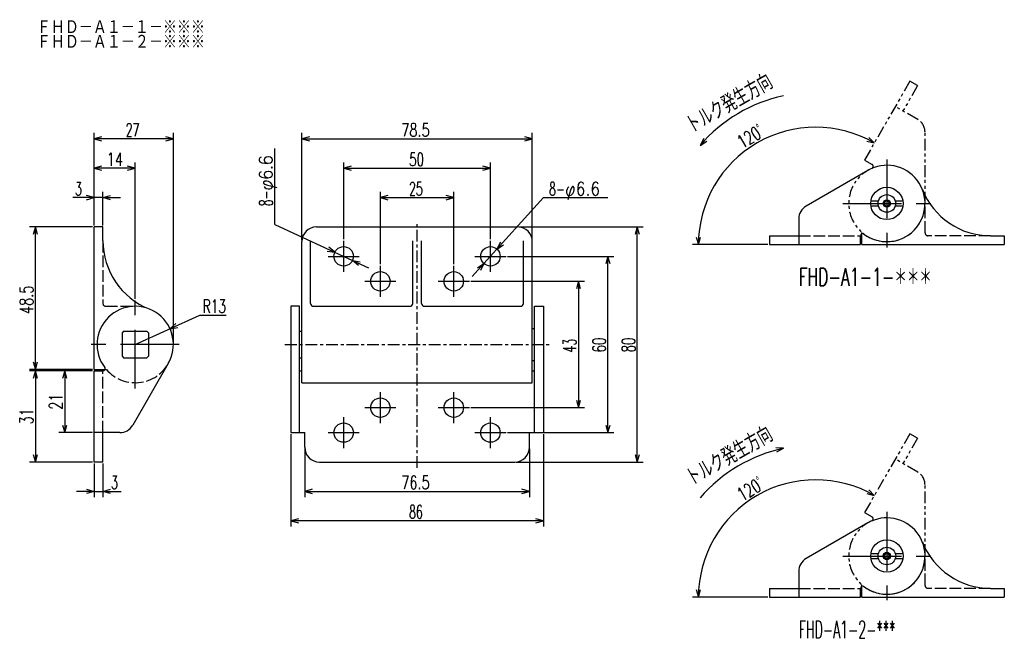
# Model space of a CAD drawing. Extents: x -139 to 196, y -100 to 111.
import ezdxf

# ---------------------------------------------------------------- set-up
doc = ezdxf.new("R2010")
doc.units = 0
for name, pattern in [('CENTER', [7, 4, -1, 1, -1]), ('HIDDEN', [5, 4, -1]), ('PHANTOM', [9, 4, -1, 1, -1, 1, -1])]:
    doc.linetypes.add(name, pattern=pattern)
doc.layers.get('0').update_dxf_attribs({"linetype": 'CONTINUOUS'})
for name, color, linetype in [('FIG_1', 7, 'CONTINUOUS'), ('FIG_2', 5, 'CENTER'), ('FIG_3', 5, 'CONTINUOUS'), ('FIG_4', 5, 'HIDDEN'), ('FIG_5', 5, 'PHANTOM'), ('KIG_1', 5, 'CONTINUOUS'), ('SMP_1', 5, 'CONTINUOUS'), ('SMP_2', 7, 'CONTINUOUS')]:
    doc.layers.add(name, color=color, linetype=linetype)
doc.styles.add('KANJI', font='TXT', dxfattribs={"bigfont": 'BIGFONT'})

# ---------------------------------------------------------------- blocks, each defined once
blk = doc.blocks.new('$$$KIGO_1')
at = {"layer": 'FIG_2'}
for p, q in [((-9, 4.94), (-9, 7.06)), ((-10.06, 6), (-7.94, 6))]:
    blk.add_line(p, q, dxfattribs=at)
blk = doc.blocks.new('$$$KIGO_2')
at = {"layer": 'FIG_2'}
for p, q in [((-6.5, 3.24), (-6.5, 5.36)), ((-7.56, 4.3), (-5.44, 4.3))]:
    blk.add_line(p, q, dxfattribs=at)
blk = doc.blocks.new('$$$KIGO_3')
at = {"layer": 'FIG_2'}
for p, q in [((-1.5, 3.24), (-1.5, 5.36)), ((-2.56, 4.3), (-0.44, 4.3))]:
    blk.add_line(p, q, dxfattribs=at)
blk = doc.blocks.new('$$$KIGO_4')
at = {"layer": 'FIG_2'}
for p, q in [((1, 4.94), (1, 7.06)), ((-0.06, 6), (2.06, 6))]:
    blk.add_line(p, q, dxfattribs=at)
blk = doc.blocks.new('$$$KIGO_5')
at = {"layer": 'FIG_2'}
for p, q in [((-1.5, -5.36), (-1.5, -3.24)), ((-2.56, -4.3), (-0.44, -4.3))]:
    blk.add_line(p, q, dxfattribs=at)
blk = doc.blocks.new('$$$KIGO_6')
at = {"layer": 'FIG_2'}
for p, q in [((1, -7.06), (1, -4.94)), ((-0.06, -6), (2.06, -6))]:
    blk.add_line(p, q, dxfattribs=at)
blk = doc.blocks.new('$$$KIGO_7')
at = {"layer": 'FIG_2'}
for p, q in [((-6.5, -5.36), (-6.5, -3.24)), ((-7.56, -4.3), (-5.44, -4.3))]:
    blk.add_line(p, q, dxfattribs=at)
blk = doc.blocks.new('$$$KIGO_8')
at = {"layer": 'FIG_2'}
for p, q in [((-9, -7.06), (-9, -4.94)), ((-10.06, -6), (-7.94, -6))]:
    blk.add_line(p, q, dxfattribs=at)
blk = doc.blocks.new('$$$ARW_ARROW')
for p, q in [((0.428571, 0.119048), (0, 0)), ((0, 0), (0.428571, -0.119048))]:
    blk.add_line(p, q)
blk = doc.blocks.new('$$$ARW_SHAFT')
for p, q in [((0, 0), (0.428571, 0.119048)), ((0.428571, -0.119048), (0, 0)), ((0, 0), (1, 0))]:
    blk.add_line(p, q)
blk = doc.blocks.new('$$$KIGO_9')
at = {"layer": 'FIG_2'}
for p, q in [((-23.2, -3), (-23.2, 3)), ((-20.2, 0), (-26.4, 0))]:
    blk.add_line(p, q, dxfattribs=at)
blk = doc.blocks.new('$$$KIGO_10')
at = {"layer": 'FIG_2'}
for p, q in [((28, 12.6), (28, 6.4)), ((25, 9.6), (31, 9.6))]:
    blk.add_line(p, q, dxfattribs=at)
blk = doc.blocks.new('$$$KIGO_11')
at = {"layer": 'FIG_2'}
for p, q in [((28, -11.4), (28, -17.6)), ((25, -14.4), (31, -14.4))]:
    blk.add_line(p, q, dxfattribs=at)

msp = doc.modelspace()

# ---------------------------------------------------------------- linework, layer by layer
at = {"layer": 'FIG_1'}
for p, q in [((149.5, 59.25833), (128.5, 47.133975)), ((150.56608, 48.85), (153.122935, 48.85)), ((150.56608, 47.15), (153.122935, 47.15)), ((155.5, 48.866025), (155, 48)), ((155, 48), (155.5, 47.133975)), ((156.5, 48.866025), (155.5, 48.866025)), ((155.5, 47.133975), (156.5, 47.133975)), ((157, 48), (156.5, 48.866025)), ((156.5, 47.133975), (157, 48)), ((158.877065, 48.85), (161.43392, 48.85)), ((158.877065, 47.15), (161.43392, 47.15)), ((126, 42.80385), (126, 34)), ((-114, -8.5), (-114, 40)), ((-111, 40), (-114, 40)), ((-111, 35.327045), (-111, 40)), ((-38.25, 40), (30.25, 40)), ((116, 37), (126, 37)), ((116, 37), (116, 34)), ((147, 34), (147, 37)), ((147.5, 34), (147.5, 37.707105)), ((191.327045, 37), (196, 37)), ((196, 37), (196, 34)), ((-43.25, -13), (-43.25, 35)), ((-40.25, 14), (-40.25, 35.327045)), ((-5.5, 14), (-5.5, 35.327045)), ((-2.5, 14), (-2.5, 35.327045)), ((32.25, 14), (32.25, 35.327045)), ((35.25, -13), (35.25, 35)), ((116, 34), (147, 34)), ((147.5, 34), (196, 34)), ((-44, 13), (-47, 13)), ((-47, 13), (-47, -30)), ((-44, -30), (-44, 13)), ((-39.25, 13), (-6.5, 13)), ((-1.5, 13), (31.25, 13)), ((36, -30), (36, 13)), ((36, 13), (39, 13)), ((39, 13), (39, -30)), ((-104.5, 3.968625), (-104.5, -3.968625)), ((-103.968625, 4.5), (-96.031375, 4.5)), ((-95.5, 3.968625), (-95.5, -3.968625)), ((-44, 4.5), (-43.25, 4.5)), ((35.25, 5.5), (36, 5.5)), ((-103.968625, -4.5), (-96.031375, -4.5)), ((-88.74167, -6.5), (-100.866025, -27.5)), ((-44, -4.5), (-43.25, -4.5)), ((35.25, -5.5), (36, -5.5)), ((-114, -8.5), (-110.292895, -8.5)), ((-114, -40), (-114, -9)), ((-114, -9), (-111, -9)), ((-44, -9), (-43.25, -9)), ((35.25, -9), (36, -9)), ((-43.25, -13), (35.25, -13)), ((-105.19615, -30), (-114, -30)), ((-111, -40), (-111, -30)), ((-47, -30), (-42.25, -30)), ((-42.25, -35), (-42.25, -30)), ((34.25, -35), (34.25, -30)), ((34.25, -30), (39, -30)), ((-111, -40), (-114, -40)), ((-37.25, -40), (29.25, -40)), ((149.5, -60.74167), (128.5, -72.866025)), ((150.56608, -71.15), (153.122935, -71.15)), ((150.56608, -72.85), (153.122935, -72.85)), ((155.5, -71.133975), (155, -72)), ((155, -72), (155.5, -72.866025)), ((156.5, -71.133975), (155.5, -71.133975)), ((155.5, -72.866025), (156.5, -72.866025)), ((157, -72), (156.5, -71.133975)), ((156.5, -72.866025), (157, -72)), ((158.877065, -71.15), (161.43392, -71.15)), ((158.877065, -72.85), (161.43392, -72.85)), ((126, -77.19615), (126, -86)), ((116, -83), (126, -83)), ((116, -83), (116, -86)), ((147, -86), (147, -83)), ((147.5, -86), (147.5, -82.292895)), ((191.327045, -83), (196, -83)), ((196, -83), (196, -86)), ((116, -86), (147, -86)), ((147.5, -86), (196, -86))]:
    msp.add_line(p, q, dxfattribs=at)
for centre, radius in [((156, 48), 5.5), ((156, 48), 3), ((156, 48), 1.25), ((-29, 30), 3.3), ((21, 30), 3.3), ((-16.5, 21.5), 3.3), ((8.5, 21.5), 3.3), ((-16.5, -21.5), 3.3), ((8.5, -21.5), 3.3), ((-29, -30), 3.3), ((21, -30), 3.3), ((156, -72), 5.5), ((156, -72), 3), ((156, -72), 1.25)]:
    msp.add_circle(centre, radius, dxfattribs=at)
for centre, radius, start, end in [((131.75129, 34), 51.84717, 102.135292, 139.341756), ((156, 48), 13, 233.130102, 120), ((191.327045, 62), 25, 201.618272, 270), ((131, 42.80385), 5, 120, 180), ((-38.25, 35), 5, 90, 180), ((30.25, 35), 5, 0, 90), ((147.75, 37), 0.75, 53.130102, 180), ((-86, 35.327045), 25, 180, 248.381728), ((-39.25, 14), 1, 180, 270), ((-6.5, 14), 1, 270, 0), ((-1.5, 14), 1, 180, 270), ((31.25, 14), 1, 270, 0), ((-100, 0), 13, 330, 216.869898), ((-100, 0), 6, 131.409622, 138.590378), ((-100, 0), 6, 41.409622, 48.590378), ((-100, 0), 6, 221.409622, 228.590378), ((-100, 0), 6, 311.409622, 318.590378), ((-111, -8.25), 0.75, 270, 36.869898), ((-105.19615, -25), 5, 270, 330), ((-37.25, -35), 5, 180, 270), ((29.25, -35), 5, 270, 0), ((131.75129, -86), 51.84717, 102.135292, 139.341756), ((156, -72), 13, 233.130102, 120), ((191.327045, -58), 25, 201.618272, 270), ((131, -77.19615), 5, 120, 180), ((147.75, -83), 0.75, 53.130102, 180)]:
    msp.add_arc(centre, radius, start, end, dxfattribs=at)
at = {"layer": 'FIG_2'}
for p, q in [((-4, -42), (-4, 42)), ((-49, 0), (41, 0))]:
    msp.add_line(p, q, dxfattribs=at)
at = {"layer": 'FIG_3'}
for p, q in [((-114, 40.5), (-114, 72)), ((-87, 0.5), (-87, 72)), ((-43.25, 35.5), (-43.25, 72)), ((35.25, 35.5), (35.25, 72)), ((-87, 70), (-114, 70)), ((-43.25, 70), (35.25, 70)), ((-52.5, 40.890245), (-52.5, 66.73)), ((-114, 40.5), (-114, 62)), ((-100, 15.5), (-100, 62)), ((-29, 35.8), (-29, 62)), ((21, 35.8), (21, 62)), ((-100, 60), (-114, 60)), ((-29, 60), (21, 60)), ((-114, 40.5), (-114, 52)), ((-111, 40.5), (-111, 52)), ((-16.5, 27.3), (-16.5, 52)), ((8.5, 27.3), (8.5, 52)), ((-111, 50), (-121.23, 50)), ((-16.5, 50), (8.5, 50)), ((39.091285, 50), (18.78625, 27.55269)), ((39.091285, 50), (61, 50)), ((-52.5, 40.890245), (-26.005875, 28.61248)), ((-114.5, 40), (-136, 40)), ((-134, -8.5), (-134, 40)), ((30.75, 40), (73, 40)), ((71, -40), (71, 40)), ((115.5, 34), (89.807415, 34)), ((26.8, 30), (63, 30)), ((61, -30), (61, 30)), ((14.3, 21.5), (53, 21.5)), ((51, 21.5), (51, -21.5)), ((-100, 0), (-78, 10)), ((-78, 10), (-69, 10)), ((-114.5, -8.5), (-136, -8.5)), ((-114.5, -9), (-136, -9)), ((-134, -9), (-134, -40)), ((-114.5, -9), (-126, -9)), ((-124, -9), (-124, -30)), ((14.3, -21.5), (53, -21.5)), ((-114.5, -30), (-126, -30)), ((26.8, -30), (63, -30)), ((-47, -30.5), (-47, -62)), ((39, -30.5), (39, -62)), ((-42.25, -35.5), (-42.25, -52)), ((34.25, -35.5), (34.25, -52)), ((-114.5, -40), (-136, -40)), ((29.75, -40), (73, -40)), ((-114, -40.5), (-114, -52)), ((-111, -40.5), (-111, -52)), ((-114, -50), (-104.77, -50)), ((-42.25, -50), (34.25, -50)), ((39, -60), (-47, -60)), ((115.5, -86), (89.807415, -86))]:
    msp.add_line(p, q, dxfattribs=at)
for centre in [(131.75129, 34), (131.75129, -86)]:
    msp.add_arc(centre, 39.94387, 60, 180, dxfattribs=at)
at = {"layer": 'FIG_4'}
for p, q in [((169, 38), (169, 48)), ((126, 37), (147, 37)), ((147.5, 37.707105), (147.5, 38.16384)), ((191.327045, 37), (170, 37)), ((-111, 35.327045), (-111, 14)), ((-110, 13), (-100, 13)), ((-111, -30), (-111, -9)), ((-110.292895, -8.5), (-109.83616, -8.5)), ((169, -82), (169, -72)), ((126, -83), (147, -83)), ((147.5, -82.292895), (147.5, -81.83616)), ((191.327045, -83), (170, -83))]:
    msp.add_line(p, q, dxfattribs=at)
for centre, radius, start, end in [((170, 38), 1, 180, 270), ((-110, 14), 1, 180, 270), ((-100, 0), 13, 220.832217, 336.869898), ((170, -82), 1, 180, 270)]:
    msp.add_arc(centre, radius, start, end, dxfattribs=at)
at = {"layer": 'FIG_5'}
for p, q in [((163.875645, 89.641015), (148.375645, 62.79423)), ((166.47372, 88.141015), (161.47372, 79.48076)), ((166.47372, 88.141015), (163.875645, 89.641015)), ((166.5, 76.57884), (158.875645, 80.98076)), ((169, 48), (169, 72.24871)), ((148.375645, 62.79423), (150.97372, 61.29423)), ((163.875645, -30.358985), (148.375645, -57.20577)), ((166.47372, -31.858985), (161.47372, -40.51924)), ((166.47372, -31.858985), (163.875645, -30.358985)), ((166.5, -43.42116), (158.875645, -39.01924)), ((169, -72), (169, -47.75129)), ((148.375645, -57.20577), (150.97372, -58.70577))]:
    msp.add_line(p, q, dxfattribs=at)
for centre, radius, start, end in [((164, 72.24871), 5, 0, 60), ((150.59872, 60.64471), 0.75, 293.130102, 60), ((156, 48), 13, 113.130102, 0), ((164, -47.75129), 5, 0, 60), ((156, -72), 13, 113.130102, 0), ((150.59872, -59.35529), 0.75, 293.130102, 60)]:
    msp.add_arc(centre, radius, start, end, dxfattribs=at)

# ---------------------------------------------------------------- block references
at = {"layer": 'KIG_1', "xscale": 5, "yscale": 5, "zscale": 5}
for name in ['$$$KIGO_10', '$$$KIGO_1', '$$$KIGO_4', '$$$KIGO_2', '$$$KIGO_3', '$$$KIGO_9', '$$$KIGO_7', '$$$KIGO_5', '$$$KIGO_8', '$$$KIGO_6', '$$$KIGO_11']:
    msp.add_blockref(name, (16, 0), dxfattribs=at)
at = {"layer": 'SMP_1', "xscale": 6, "yscale": 6, "zscale": 5}
for name, p in [('$$$ARW_ARROW', (-114, 70)), ('$$$ARW_ARROW', (-43.25, 70)), ('$$$ARW_ARROW', (-114, 60)), ('$$$ARW_ARROW', (-29, 60)), ('$$$ARW_SHAFT', (-111, 50)), ('$$$ARW_ARROW', (-16.5, 50)), ('$$$ARW_SHAFT', (-111, -50)), ('$$$ARW_ARROW', (-42.25, -50)), ('$$$ARW_ARROW', (-47, -60))]:
    msp.add_blockref(name, p, dxfattribs=at)
for name, p, rotation in [('$$$ARW_ARROW', (-87, 70), 180), ('$$$ARW_ARROW', (35.25, 70), 180), ('$$$ARW_ARROW', (151.723225, 68.59241), 150), ('$$$ARW_ARROW', (-100, 60), 180), ('$$$ARW_ARROW', (21, 60), 180), ('$$$ARW_ARROW', (-114, 50), 180), ('$$$ARW_ARROW', (8.5, 50), 180), ('$$$ARW_ARROW', (-134, 40), 270), ('$$$ARW_ARROW', (71, 40), 270), ('$$$ARW_ARROW', (23.21375, 32.44731), 47.868631), ('$$$ARW_ARROW', (91.807415, 34), 90), ('$$$ARW_ARROW', (-31.994125, 31.38752), 155.136303), ('$$$ARW_SHAFT', (-26.005875, 28.61248), 335.1363029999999), ('$$$ARW_SHAFT', (18.78625, 27.55269), 227.8686309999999), ('$$$ARW_ARROW', (61, 30), 270), ('$$$ARW_ARROW', (51, 21.5), 270), ('$$$ARW_ARROW', (-88.165235, 5.37944), 24.443955), ('$$$ARW_ARROW', (-134, -8.5), 90), ('$$$ARW_ARROW', (-134, -9), 270), ('$$$ARW_ARROW', (-124, -9), 270), ('$$$ARW_ARROW', (51, -21.5), 90), ('$$$ARW_ARROW', (-124, -30), 90), ('$$$ARW_ARROW', (61, -30), 90), ('$$$ARW_ARROW', (-134, -40), 90), ('$$$ARW_ARROW', (71, -40), 90), ('$$$ARW_SHAFT', (-114, -50), 180), ('$$$ARW_ARROW', (34.25, -50), 180), ('$$$ARW_ARROW', (151.723225, -51.40759), 150), ('$$$ARW_ARROW', (39, -60), 180), ('$$$ARW_ARROW', (91.807415, -86), 90)]:
    msp.add_blockref(name, p, dxfattribs=dict(at, rotation=rotation))
at = {"layer": 'SMP_2', "xscale": 6, "yscale": 6, "zscale": 5}
for p, rotation in [((92.41954, 67.7808), 46.37668499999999), ((120.851935, -35.31141), 192.701344)]:
    msp.add_blockref('$$$ARW_ARROW', p, dxfattribs=dict(at, rotation=rotation))

# ---------------------------------------------------------------- texts
at = {"layer": 'SMP_1', "style": 'KANJI'}
for s, height, width, p in [('ＦＨＤ－Ａ１－１－※※※', 5, 0.86747, (-133.5, 105.5)), ('ＦＨＤ－Ａ１－２－※※※', 5, 0.86747, (-133.5, 100.5)), ('27', 4.5, 0.6, (-103.2, 70.765)), ('78.5', 4.5, 0.72, (-9.4, 70.765)), ('14', 4.5, 0.72, (-109.7, 60.765)), ('50', 4.5, 0.654545, (-6.7, 60.765)), ('3', 4.5, 0.6, (-120.465, 50.765)), ('25', 4.5, 0.6, (-6.7, 50.765)), ('8-', 4.5, 0.6, (41, 50.765)), ('φ6.6', 4.5, 0.857143, (46.4, 50.765)), ('FHD-A1-1-＊＊＊', 6, 0.642857, (126, 20)), ('R13', 4.5, 0.675, (-77, 10.765)), ('3', 4.5, 0.6, (-108.235, -49.235)), ('76.5', 4.5, 0.72, (-9.4, -49.235)), ('86', 4.5, 0.6, (-6.7, -59.235)), ('FHD-A1-2-***', 6, 0.521739, (126, -100))]:
    msp.add_text(s, height=height, dxfattribs=dict(at, width=width)).set_placement(p)
for s, height, rotation, width, p in [('トルク発生方向', 6, 29.744881, 0.7, (89.75, 71.5)), ('120ﾟ', 4.5, 30, 0.685714, (106.720315, 66.554915)), ('φ6.6', 4.5, 90, 0.857143, (-53.265, 52.465)), ('8-', 4.5, 90, 0.6, (-53.265, 47.065)), ('48.5', 4.5, 90, 0.72, (-134.765, 10.35)), ('43', 4.5, 90, 0.6, (50.235, -2.7)), ('60', 4.5, 90, 0.654545, (60.235, -2.7)), ('80', 4.5, 90, 0.654545, (70.235, -2.7)), ('21', 4.5, 90, 0.72, (-124.765, -22.2)), ('31', 4.5, 90, 0.72, (-134.765, -27.2)), ('トルク発生方向', 6, 29.744881, 0.7, (89.75, -48.5)), ('120ﾟ', 4.5, 30, 0.685714, (106.720315, -53.445085))]:
    msp.add_text(s, height=height, rotation=rotation, dxfattribs=dict(at, width=width)).set_placement(p)

doc.saveas('drawing.dxf')
